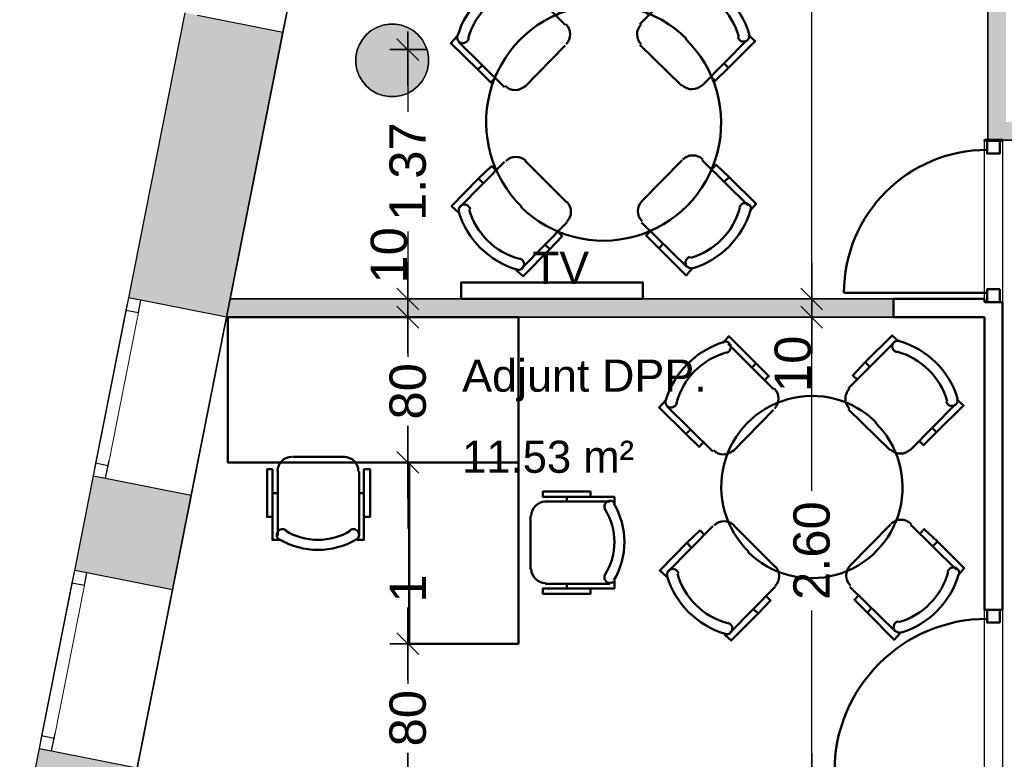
# Model space of a CAD drawing. Header units: metres. Extents: x -1 to 443, y -6 to 31.
# Tile 4 of 20: x 399.01 to 404.43, y 20.01 to 24.08. Entities that reach past the tile are written whole.
import ezdxf

# ---------------------------------------------------------------- set-up
doc = ezdxf.new("R2010")
doc.units = ezdxf.units.M
doc.header["$PDMODE"] = 65
doc.linetypes.add('CONTINUA', pattern=[0])
doc.linetypes.add('PUNKT', pattern=[6.35, 0, -6.35])
for name, color, linetype, lineweight in [('3D P3 MURS', 7, 'CONTINUA', 25), ('3D P3 MURS NOUS', 7, 'CONTINUA', 25), ('3D P3 PILAR', 7, 'CONTINUA', 25), ('P3 COTES', 7, 'CONTINUA', 25), ('P3 LOCAL', 7, 'CONTINUA', 25), ('P3 MOBLES', 7, 'CONTINUA', 25), ('P3 SUP.LLIURE', 7, 'CONTINUA', 25), ('P3 TEXT', 7, 'CONTINUA', 25)]:
    doc.layers.add(name, color=color, linetype=linetype, lineweight=lineweight)
doc.styles.add('ARIAL', font='arial.ttf')
doc.dimstyles.new('DIMSTYLE_3', dxfattribs={"dimtxt": 0.2, "dimasz": 0.2, "dimexe": 0, "dimexo": 1e-06, "dimgap": 0.1, "dimtad": 0, "dimrnd": 0.005, "dimzin": 4, "dimdsep": 46, "dimtxsty": 'ARIAL', "dimblk1": 'ALL_ML_STRICH', "dimblk2": 'ALL_ML_STRICH', "dimsah": 1, "dimcen": 0, "dimse1": 1, "dimse2": 1, "dimclrd": 2, "dimclre": 2, "dimclrt": 2, "dimadec": 0, "dimazin": 0, "dimtfac": 1, "dimtdec": 0, "dimtix": 1, "dimtmove": 2, "dimatfit": 3, "dimfxl": 0, "dimtzin": 0, "dimlwd": 0, "dimlwe": 35, "dimarcsym": 0})
doc.dimstyles.new('DIMSTYLE_6', dxfattribs={"dimtxt": 0.2, "dimasz": 0.2, "dimexe": 0, "dimexo": 1e-06, "dimgap": 0.1, "dimtad": 2, "dimdec": 0, "dimlfac": 100, "dimrnd": 0.5, "dimzin": 4, "dimdsep": 46, "dimtxsty": 'ARIAL', "dimblk1": 'ALL_ML_STRICH', "dimblk2": 'ALL_ML_STRICH', "dimsah": 1, "dimcen": 0, "dimse1": 1, "dimse2": 1, "dimclrd": 2, "dimclre": 2, "dimclrt": 2, "dimadec": 0, "dimazin": 0, "dimtfac": 1, "dimtdec": 0, "dimtix": 1, "dimtmove": 2, "dimatfit": 3, "dimfxl": 0, "dimtvp": 1.2, "dimtzin": 0, "dimlwd": 0, "dimlwe": 35, "dimarcsym": 0})
doc.dimstyles.new('DIMSTYLE_7', dxfattribs={"dimtxt": 0.2, "dimasz": 0.2, "dimexe": 0, "dimexo": 1e-06, "dimgap": 0.1, "dimtad": 0, "dimdec": 0, "dimlfac": 100, "dimrnd": 0.5, "dimzin": 4, "dimdsep": 46, "dimtxsty": 'ARIAL', "dimblk1": 'ALL_ML_STRICH', "dimblk2": 'ALL_ML_STRICH', "dimsah": 1, "dimcen": 0, "dimse1": 1, "dimse2": 1, "dimclrd": 2, "dimclre": 2, "dimclrt": 2, "dimadec": 0, "dimazin": 0, "dimtfac": 1, "dimtdec": 0, "dimtix": 1, "dimtmove": 2, "dimatfit": 3, "dimfxl": 0, "dimtzin": 0, "dimlwd": 0, "dimlwe": 35, "dimarcsym": 0})
doc.dimstyles.new('DIMSTYLE_8', dxfattribs={"dimtxt": 0.2, "dimasz": 0.2, "dimexe": 0, "dimexo": 1e-06, "dimgap": 0.1, "dimtad": 0, "dimlfac": 100, "dimrnd": 0.5, "dimzin": 4, "dimdsep": 46, "dimtxsty": 'ARIAL', "dimblk1": 'ALL_ML_STRICH', "dimblk2": 'ALL_ML_STRICH', "dimsah": 1, "dimcen": 0, "dimse1": 1, "dimse2": 1, "dimclrd": 2, "dimclre": 2, "dimclrt": 2, "dimadec": 0, "dimazin": 0, "dimtfac": 1, "dimtdec": 0, "dimtix": 1, "dimtmove": 2, "dimatfit": 3, "dimfxl": 0, "dimtzin": 0, "dimlwd": 0, "dimlwe": 35, "dimarcsym": 0})

# ---------------------------------------------------------------- blocks, each defined once
blk = doc.blocks.new('_CLOSEDFILLED')
at = {"color": 0, "linetype": 'ByBlock', "lineweight": -2}
blk.add_solid([(-1, 0), (0, 0), (-1, 0)], dxfattribs=at)
blk = doc.blocks.new('OBJETO_COMPLEJO_11')
at = {"layer": 'P3 MOBLES', "color": 202, "linetype": 'CONTINUA', "lineweight": 50, "transparency": 33554687}
for p, q in [((402.0101, 24.0551), (401.7604, 24.3048)), ((402.6705, 24.3091), (402.4208, 24.0593)), ((401.9128, 24.199), (401.8916, 24.1736)), ((402.5139, 24.2032), (402.5393, 24.1778)), ((401.9805, 24.127), (401.9636, 24.1059)), ((401.4217, 23.962), (401.6757, 23.7122)), ((402.7636, 23.7207), (403.0092, 23.9704)), ((401.7858, 23.7122), (402.0101, 23.9408)), ((402.4208, 23.945), (402.6493, 23.7207)), ((401.5276, 23.8096), (401.553, 23.8307)), ((402.9076, 23.818), (402.8822, 23.8434)), ((402.8314, 23.7503), (402.8144, 23.7672)), ((402.6536, 23.31), (402.4292, 23.0815)), ((403.0176, 23.0603), (402.7636, 23.31)), ((401.6757, 23.3016), (401.4302, 23.0518)), ((401.608, 23.2762), (401.6249, 23.255)), ((402.0186, 23.0772), (401.79, 23.3058)), ((401.5318, 23.2084), (401.5572, 23.1831)), ((402.9118, 23.2169), (402.8864, 23.1915)), ((401.7688, 22.7132), (402.0186, 22.9672)), ((402.4292, 22.9672), (402.679, 22.7216)), ((402.4588, 22.8994), (402.4758, 22.9164)), ((401.9255, 22.819), (401.9001, 22.8444)), ((402.5266, 22.8232), (402.5477, 22.8486))]:
    blk.add_line(p, q, dxfattribs=at)
for points in [[(401.7307, 24.3091), (401.7646, 24.3472), (401.9128, 24.199), (401.9847, 24.127), (401.9593, 24.1059)], [(402.7001, 24.3175), (402.662, 24.3514), (402.5139, 24.2032), (402.4461, 24.1313), (402.4715, 24.1059)], [(401.7497, 24.2557), (401.7538, 24.257), (401.7577, 24.2587), (401.7613, 24.2609), (401.7645, 24.2636), (401.7673, 24.2667), (401.7698, 24.2701), (401.7718, 24.2739), (401.7732, 24.2779), (401.7741, 24.2821), (401.7744, 24.2864), (401.7742, 24.2906), (401.7734, 24.2947), (401.7721, 24.2987), (401.7702, 24.3025), (401.7679, 24.306), (401.765, 24.3092), (401.7618, 24.3121), (401.7582, 24.3144), (401.7544, 24.3162), (401.7504, 24.3175), (401.7463, 24.3182), (401.7421, 24.3184), (401.7379, 24.3181), (401.7337, 24.3171)], [(402.7038, 24.3215), (402.6996, 24.3224), (402.6954, 24.3227), (402.6912, 24.3224), (402.6871, 24.3216), (402.6831, 24.3203), (402.6793, 24.3184), (402.6758, 24.316), (402.6726, 24.3132), (402.6697, 24.3099), (402.6674, 24.3063), (402.6656, 24.3025), (402.6644, 24.2985), (402.6636, 24.2944), (402.6635, 24.2902), (402.6638, 24.286), (402.6648, 24.2818), (402.6663, 24.2777), (402.6683, 24.274), (402.6708, 24.2706), (402.6737, 24.2676), (402.677, 24.2649), (402.6806, 24.2627), (402.6845, 24.261), (402.6886, 24.2599)], [(402.0143, 23.9481), (402.0243, 23.9604), (402.0314, 23.9741), (402.0356, 23.9886), (402.0369, 24.0036), (402.0354, 24.0185), (402.031, 24.033), (402.0237, 24.0466), (402.0136, 24.0588)], [(402.4278, 24.0581), (402.4178, 24.0457), (402.4108, 24.0321), (402.4065, 24.0175), (402.4052, 24.0025), (402.4067, 23.9876), (402.4111, 23.9731), (402.4184, 23.9595), (402.4285, 23.9473)], [(401.4133, 23.9916), (401.3794, 23.9535), (401.5276, 23.8096), (401.5995, 23.7376), (401.6249, 23.763)], [(401.4158, 23.9948), (401.4149, 23.9905), (401.4146, 23.9863), (401.4149, 23.9821), (401.4157, 23.978), (401.417, 23.974), (401.4189, 23.9702), (401.4212, 23.9667), (401.4241, 23.9635), (401.4274, 23.9607), (401.4309, 23.9584), (401.4348, 23.9566), (401.4388, 23.9553), (401.4429, 23.9546), (401.4471, 23.9544), (401.4513, 23.9548), (401.4555, 23.9557), (401.4596, 23.9572), (401.4633, 23.9593), (401.4667, 23.9617), (401.4697, 23.9646), (401.4724, 23.9679), (401.4746, 23.9715), (401.4763, 23.9754), (401.4774, 23.9796)], [(403.0176, 24.0001), (403.0557, 23.9662), (402.9076, 23.818), (402.8356, 23.7461), (402.8102, 23.7715)], [(402.9606, 23.9876), (402.9618, 23.9835), (402.9635, 23.9796), (402.9658, 23.976), (402.9684, 23.9728), (402.9715, 23.9699), (402.975, 23.9675), (402.9787, 23.9655), (402.9828, 23.9641), (402.987, 23.9632), (402.9912, 23.9628), (402.9954, 23.9631), (402.9995, 23.9639), (403.0035, 23.9652), (403.0073, 23.967), (403.0109, 23.9694), (403.0141, 23.9722), (403.0169, 23.9755), (403.0192, 23.9791), (403.021, 23.9829), (403.0223, 23.9869), (403.0231, 23.991), (403.0233, 23.9952), (403.0229, 23.9994), (403.022, 24.0036)], [(401.6792, 23.7187), (401.6916, 23.7088), (401.7052, 23.7017), (401.7198, 23.6975), (401.7348, 23.6961), (401.7497, 23.6977), (401.7642, 23.7021), (401.7778, 23.7093), (401.79, 23.7195)], [(402.6529, 23.7229), (402.6652, 23.713), (402.6789, 23.7059), (402.6935, 23.7017), (402.7084, 23.7004), (402.7234, 23.7019), (402.7379, 23.7063), (402.7514, 23.7136), (402.7636, 23.7237)], [(401.7935, 23.3053), (401.7811, 23.3152), (401.7675, 23.3223), (401.7529, 23.3265), (401.7379, 23.3278), (401.723, 23.3263), (401.7085, 23.3219), (401.6949, 23.3147), (401.6827, 23.3045)], [(402.7671, 23.3137), (402.7548, 23.3237), (402.7411, 23.3308), (402.7266, 23.335), (402.7116, 23.3363), (402.6967, 23.3348), (402.6822, 23.3304), (402.6686, 23.3231), (402.6564, 23.313)], [(401.4217, 23.0222), (401.3836, 23.0561), (401.5318, 23.2084), (401.6037, 23.2762), (401.6291, 23.255)], [(403.0261, 23.0307), (403.06, 23.0688), (402.9118, 23.2169), (402.8398, 23.2846), (402.8144, 23.2592)], [(401.4858, 23.0406), (401.4846, 23.0447), (401.4828, 23.0486), (401.4806, 23.0522), (401.4779, 23.0554), (401.4748, 23.0583), (401.4714, 23.0607), (401.4676, 23.0627), (401.4636, 23.0641), (401.4594, 23.0651), (401.4551, 23.0654), (401.4509, 23.0651), (401.4468, 23.0644), (401.4428, 23.063), (401.439, 23.0612), (401.4355, 23.0588), (401.4323, 23.056), (401.4295, 23.0527), (401.4271, 23.0492), (401.4253, 23.0454), (401.424, 23.0414), (401.4233, 23.0372), (401.4231, 23.033), (401.4234, 23.0288), (401.4244, 23.0246)], [(402.0186, 22.9702), (402.0285, 22.9825), (402.0356, 22.9962), (402.0398, 23.0107), (402.0411, 23.0257), (402.0396, 23.0406), (402.0352, 23.0551), (402.028, 23.0687), (402.0178, 23.0809)], [(402.432, 23.0844), (402.4221, 23.0721), (402.415, 23.0584), (402.4108, 23.0438), (402.4094, 23.0289), (402.411, 23.0139), (402.4154, 22.9994), (402.4226, 22.9859), (402.4328, 22.9736)], [(403.0306, 23.0335), (403.0314, 23.0377), (403.0318, 23.0419), (403.0315, 23.0461), (403.0307, 23.0502), (403.0293, 23.0542), (403.0275, 23.058), (403.0251, 23.0615), (403.0223, 23.0647), (403.019, 23.0675), (403.0154, 23.0699), (403.0116, 23.0716), (403.0076, 23.0729), (403.0035, 23.0737), (402.9993, 23.0738), (402.995, 23.0735), (402.9908, 23.0725), (402.9868, 23.071), (402.9831, 23.069), (402.9797, 23.0665), (402.9766, 23.0636), (402.974, 23.0603), (402.9718, 23.0567), (402.9701, 23.0528), (402.9689, 23.0487)], [(401.7392, 22.7047), (401.7773, 22.6708), (401.9255, 22.819), (401.9932, 22.891), (401.9678, 22.9164)], [(402.7086, 22.7132), (402.6747, 22.6751), (402.5266, 22.8232), (402.4546, 22.8952), (402.48, 22.9206)], [(401.7425, 22.7067), (401.7468, 22.7058), (401.751, 22.7055), (401.7552, 22.7058), (401.7593, 22.7066), (401.7633, 22.7079), (401.7671, 22.7098), (401.7706, 22.7122), (401.7738, 22.715), (401.7766, 22.7183), (401.7789, 22.7219), (401.7807, 22.7257), (401.782, 22.7297), (401.7827, 22.7338), (401.7829, 22.738), (401.7825, 22.7423), (401.7816, 22.7465), (401.78, 22.7505), (401.778, 22.7542), (401.7755, 22.7576), (401.7727, 22.7607), (401.7694, 22.7633), (401.7658, 22.7655), (401.7619, 22.7672), (401.7577, 22.7684)], [(402.6967, 22.7767), (402.6926, 22.7755), (402.6887, 22.7738), (402.6851, 22.7715), (402.6819, 22.7688), (402.679, 22.7658), (402.6766, 22.7623), (402.6746, 22.7586), (402.6731, 22.7545), (402.6722, 22.7503), (402.6719, 22.7461), (402.6722, 22.7419), (402.6729, 22.7377), (402.6743, 22.7338), (402.6761, 22.73), (402.6785, 22.7264), (402.6813, 22.7232), (402.6846, 22.7204), (402.6881, 22.7181), (402.6919, 22.7163), (402.6959, 22.715), (402.7001, 22.7142), (402.7043, 22.714), (402.7085, 22.7144), (402.7127, 22.7153)]]:
    blk.add_lwpolyline(points, dxfattribs=at)
for centre, radius, start, end in [((401.8738, 23.8593), 0.476, 107.2654, 163.5102), ((402.5684, 23.8635), 0.476, 17.2647, 73.5101), ((401.8569, 23.8763), 0.3956, 105.9892, 164.7898), ((402.5853, 23.8804), 0.3956, 15.9897, 74.7896), ((402.2219, 23.5183), 0.6478, 45.3114, 225.822), ((402.2202, 23.5142), 0.6478, 225.3114, 45.8221), ((401.861, 23.1478), 0.3956, 195.9892, 254.7895), ((402.5895, 23.1519), 0.3956, 285.9891, 344.7893), ((401.8779, 23.1647), 0.476, 197.2654, 253.5103), ((402.5726, 23.1689), 0.476, 287.2653, 343.51)]:
    blk.add_arc(centre, radius, start, end, dxfattribs=at)
blk = doc.blocks.new('OBJETO_COMPLEJO_13')
at = {"layer": 'P3 MOBLES', "color": 202, "linetype": 'CONTINUA', "lineweight": 50, "transparency": 33554687}
for p, q in [((403.1567, 22.0482), (402.9069, 22.298)), ((403.8171, 22.3022), (403.5673, 22.0524)), ((403.0593, 22.1921), (403.0382, 22.1667)), ((403.6605, 22.1964), (403.6859, 22.171)), ((403.1271, 22.1202), (403.1101, 22.099)), ((402.5683, 21.9551), (402.8223, 21.7053)), ((403.9102, 21.7138), (404.1557, 21.9635)), ((402.9323, 21.7053), (403.1567, 21.9339)), ((403.5673, 21.9381), (403.7959, 21.7138)), ((402.6741, 21.8027), (402.6995, 21.8239)), ((404.0541, 21.8112), (404.0287, 21.8366)), ((403.9779, 21.7434), (403.961, 21.7604)), ((403.8001, 21.3032), (403.5758, 21.0746)), ((404.1642, 21.0534), (403.9102, 21.3032)), ((402.8223, 21.2947), (402.5768, 21.0449)), ((402.7546, 21.2693), (402.7715, 21.2481)), ((403.1652, 21.0703), (402.9366, 21.2989)), ((402.6784, 21.2016), (402.7038, 21.1762)), ((404.0584, 21.21), (404.033, 21.1846)), ((402.9154, 20.7063), (403.1652, 20.9603)), ((403.5758, 20.9603), (403.8255, 20.7148)), ((403.6054, 20.8926), (403.6224, 20.9095)), ((403.072, 20.8121), (403.0466, 20.8375)), ((403.6732, 20.8164), (403.6943, 20.8418))]:
    blk.add_line(p, q, dxfattribs=at)
for points in [[(402.8773, 22.3022), (402.9112, 22.3403), (403.0593, 22.1921), (403.1313, 22.1202), (403.1059, 22.099)], [(403.8467, 22.3107), (403.8086, 22.3445), (403.6605, 22.1964), (403.5927, 22.1244), (403.6181, 22.099)], [(402.8963, 22.2488), (402.9004, 22.2501), (402.9043, 22.2518), (402.9078, 22.2541), (402.9111, 22.2567), (402.9139, 22.2598), (402.9164, 22.2632), (402.9183, 22.267), (402.9198, 22.2711), (402.9207, 22.2753), (402.921, 22.2795), (402.9208, 22.2837), (402.92, 22.2878), (402.9187, 22.2918), (402.9168, 22.2956), (402.9145, 22.2991), (402.9116, 22.3024), (402.9084, 22.3052), (402.9048, 22.3075), (402.901, 22.3093), (402.897, 22.3106), (402.8929, 22.3114), (402.8887, 22.3116), (402.8844, 22.3112), (402.8802, 22.3103)], [(403.8504, 22.3146), (403.8462, 22.3155), (403.842, 22.3158), (403.8377, 22.3156), (403.8336, 22.3147), (403.8297, 22.3134), (403.8259, 22.3115), (403.8223, 22.3092), (403.8191, 22.3063), (403.8163, 22.303), (403.814, 22.2995), (403.8122, 22.2957), (403.8109, 22.2917), (403.8102, 22.2875), (403.81, 22.2833), (403.8104, 22.2791), (403.8114, 22.2749), (403.8129, 22.2709), (403.8149, 22.2671), (403.8174, 22.2637), (403.8203, 22.2607), (403.8236, 22.2581), (403.8272, 22.2559), (403.8311, 22.2542), (403.8352, 22.253)], [(403.1609, 21.9412), (403.1709, 21.9535), (403.178, 21.9672), (403.1822, 21.9817), (403.1835, 21.9967), (403.182, 22.0117), (403.1776, 22.0261), (403.1703, 22.0397), (403.1602, 22.0519)], [(403.5744, 22.0512), (403.5644, 22.0388), (403.5573, 22.0252), (403.5531, 22.0106), (403.5518, 21.9957), (403.5533, 21.9807), (403.5577, 21.9662), (403.565, 21.9527), (403.5751, 21.9404)], [(402.5598, 21.9847), (402.526, 21.9466), (402.6741, 21.8027), (402.7461, 21.7307), (402.7715, 21.7561)], [(402.5624, 21.9879), (402.5615, 21.9837), (402.5612, 21.9794), (402.5614, 21.9752), (402.5622, 21.9711), (402.5636, 21.9671), (402.5655, 21.9634), (402.5678, 21.9598), (402.5707, 21.9566), (402.574, 21.9538), (402.5775, 21.9515), (402.5813, 21.9497), (402.5853, 21.9484), (402.5895, 21.9477), (402.5937, 21.9475), (402.5979, 21.9479), (402.6021, 21.9489), (402.6061, 21.9504), (402.6099, 21.9524), (402.6133, 21.9549), (402.6163, 21.9578), (402.6189, 21.961), (402.6211, 21.9646), (402.6228, 21.9685), (402.624, 21.9727)], [(404.1642, 21.9932), (404.2023, 21.9593), (404.0541, 21.8112), (403.9822, 21.7392), (403.9568, 21.7646)], [(404.1071, 21.9807), (404.1084, 21.9766), (404.1101, 21.9727), (404.1123, 21.9692), (404.115, 21.9659), (404.1181, 21.9631), (404.1215, 21.9606), (404.1253, 21.9587), (404.1293, 21.9572), (404.1336, 21.9563), (404.1378, 21.956), (404.142, 21.9562), (404.1461, 21.957), (404.1501, 21.9583), (404.1539, 21.9602), (404.1574, 21.9625), (404.1607, 21.9654), (404.1635, 21.9686), (404.1658, 21.9722), (404.1676, 21.976), (404.1689, 21.98), (404.1697, 21.9841), (404.1699, 21.9883), (404.1695, 21.9926), (404.1685, 21.9968)], [(402.8258, 21.7118), (402.8381, 21.7019), (402.8518, 21.6948), (402.8664, 21.6906), (402.8813, 21.6893), (402.8963, 21.6908), (402.9108, 21.6952), (402.9243, 21.7025), (402.9366, 21.7126)], [(403.7995, 21.7161), (403.8118, 21.7061), (403.8255, 21.699), (403.84, 21.6948), (403.855, 21.6935), (403.8699, 21.695), (403.8844, 21.6994), (403.898, 21.7067), (403.9102, 21.7168)], [(402.94, 21.2984), (402.9277, 21.3084), (402.914, 21.3154), (402.8995, 21.3196), (402.8845, 21.321), (402.8696, 21.3194), (402.8551, 21.315), (402.8415, 21.3078), (402.8293, 21.2977)], [(403.9137, 21.3069), (403.9014, 21.3168), (403.8877, 21.3239), (403.8732, 21.3281), (403.8582, 21.3294), (403.8432, 21.3279), (403.8288, 21.3235), (403.8152, 21.3162), (403.803, 21.3061)], [(402.5683, 21.0153), (402.5302, 21.0492), (402.6784, 21.2016), (402.7503, 21.2693), (402.7757, 21.2481)], [(404.1727, 21.0238), (404.2065, 21.0619), (404.0584, 21.21), (403.9864, 21.2778), (403.961, 21.2524)], [(402.6324, 21.0337), (402.6311, 21.0379), (402.6294, 21.0417), (402.6272, 21.0453), (402.6245, 21.0486), (402.6214, 21.0514), (402.618, 21.0538), (402.6142, 21.0558), (402.6102, 21.0573), (402.606, 21.0582), (402.6017, 21.0585), (402.5975, 21.0583), (402.5934, 21.0575), (402.5894, 21.0562), (402.5856, 21.0543), (402.5821, 21.052), (402.5789, 21.0491), (402.576, 21.0458), (402.5737, 21.0423), (402.5719, 21.0385), (402.5706, 21.0345), (402.5699, 21.0304), (402.5697, 21.0262), (402.57, 21.0219), (402.571, 21.0177)], [(403.1652, 20.9633), (403.1751, 20.9756), (403.1822, 20.9893), (403.1864, 21.0038), (403.1877, 21.0188), (403.1862, 21.0338), (403.1818, 21.0482), (403.1745, 21.0618), (403.1644, 21.074)], [(403.5786, 21.0775), (403.5686, 21.0652), (403.5616, 21.0515), (403.5574, 21.037), (403.556, 21.022), (403.5576, 21.0071), (403.562, 20.9926), (403.5692, 20.979), (403.5793, 20.9668)], [(404.1771, 21.0266), (404.178, 21.0308), (404.1783, 21.035), (404.1781, 21.0392), (404.1773, 21.0434), (404.1759, 21.0473), (404.1741, 21.0511), (404.1717, 21.0546), (404.1688, 21.0579), (404.1656, 21.0607), (404.162, 21.063), (404.1582, 21.0648), (404.1542, 21.066), (404.15, 21.0668), (404.1458, 21.067), (404.1416, 21.0666), (404.1374, 21.0656), (404.1334, 21.0641), (404.1296, 21.0621), (404.1262, 21.0596), (404.1232, 21.0567), (404.1206, 21.0534), (404.1184, 21.0498), (404.1167, 21.0459), (404.1155, 21.0418)], [(402.8858, 20.6978), (402.9239, 20.664), (403.072, 20.8121), (403.1398, 20.8841), (403.1144, 20.9095)], [(403.8552, 20.7063), (403.8213, 20.6682), (403.6732, 20.8164), (403.6012, 20.8883), (403.6266, 20.9137)], [(402.8891, 20.6999), (402.8933, 20.699), (402.8976, 20.6987), (402.9018, 20.6989), (402.9059, 20.6997), (402.9099, 20.7011), (402.9136, 20.7029), (402.9172, 20.7053), (402.9204, 20.7082), (402.9232, 20.7114), (402.9255, 20.715), (402.9273, 20.7188), (402.9286, 20.7228), (402.9293, 20.7269), (402.9295, 20.7312), (402.9291, 20.7354), (402.9281, 20.7396), (402.9266, 20.7436), (402.9246, 20.7474), (402.9221, 20.7508), (402.9192, 20.7538), (402.916, 20.7564), (402.9124, 20.7586), (402.9085, 20.7603), (402.9043, 20.7615)], [(403.8433, 20.7699), (403.8391, 20.7686), (403.8353, 20.7669), (403.8317, 20.7646), (403.8284, 20.762), (403.8256, 20.7589), (403.8232, 20.7555), (403.8212, 20.7517), (403.8197, 20.7476), (403.8188, 20.7434), (403.8185, 20.7392), (403.8187, 20.735), (403.8195, 20.7309), (403.8208, 20.7269), (403.8227, 20.7231), (403.825, 20.7196), (403.8279, 20.7163), (403.8311, 20.7135), (403.8347, 20.7112), (403.8385, 20.7094), (403.8425, 20.7081), (403.8466, 20.7073), (403.8508, 20.7071), (403.8551, 20.7075), (403.8593, 20.7084)]]:
    blk.add_lwpolyline(points, dxfattribs=at)
for centre, radius, start, end in [((403.0204, 21.8525), 0.476, 107.2654, 163.5102), ((403.715, 21.8566), 0.476, 17.2647, 73.5101), ((403.0034, 21.8694), 0.3956, 105.9892, 164.7898), ((403.7319, 21.8735), 0.3956, 15.9897, 74.7896), ((403.3685, 21.5114), 0.5, 45.3114, 225.822), ((403.3668, 21.5073), 0.5, 225.3114, 45.8221), ((403.0076, 21.1409), 0.3956, 195.9892, 254.7895), ((403.7361, 21.1451), 0.3956, 285.9891, 344.7893), ((403.0245, 21.1579), 0.476, 197.2654, 253.5103), ((403.7191, 21.162), 0.476, 287.2653, 343.51)]:
    blk.add_arc(centre, radius, start, end, dxfattribs=at)
blk = doc.blocks.new('ALL_ML_STRICH')
at = {"color": 0, "linetype": 'ByBlock', "lineweight": -2}
for p, q in [((-0.3, -0.3), (0.3, 0.3)), ((0, -0.5), (0, 0.5)), ((-1, 0), (0.5, 0))]:
    blk.add_line(p, q, dxfattribs=at)
blk = doc.blocks.new('*D66')
at = {"layer": 'DEFPOINTS', "color": 2, "linetype": 'CONTINUA', "lineweight": 35, "transparency": 33554687}
for p in [(407.2611, 22.4454), (403.3668, 19.8432), (403.4358, 19.8432)]:
    blk.add_point(p, dxfattribs=at)
at = {"layer": 'P3 COTES', "color": 2, "linetype": 'CONTINUA', "lineweight": -2, "transparency": 33554687}
for p, q in [((403.3668, 21.4891), (403.3668, 22.4454)), ((403.3668, 19.8432), (403.3668, 20.8291))]:
    blk.add_line(p, q, dxfattribs=at)
at = {"layer": 'P3 COTES', "color": 2, "linetype": 'CONTINUA', "lineweight": 35, "transparency": 33554687, "xscale": 0.2, "yscale": 0.2, "zscale": 0.2}
for p, rotation in [((403.3668, 22.4454), 90), ((403.3668, 19.8432), 270)]:
    blk.add_blockref('ALL_ML_STRICH', p, dxfattribs=dict(at, rotation=rotation))
at = {"layer": 'P3 COTES', "color": 2, "linetype": 'CONTINUA', "lineweight": 35, "transparency": 33554687, "insert": (403.3668, 21.1591), "char_height": 0.2, "width": 0.8, "attachment_point": 5, "rotation": 90, "style": 'ARIAL'}
blk.add_mtext('\\A1;{\\A1;{2.60\\H0.132000;\\S^ ;}}', dxfattribs=at)
blk = doc.blocks.new('*D67')
at = {"layer": 'DEFPOINTS', "color": 2, "linetype": 'CONTINUA', "lineweight": 35, "transparency": 33554687}
for p in [(403.5322, 22.5454), (403.3668, 22.4454), (407.2611, 22.4454)]:
    blk.add_point(p, dxfattribs=at)
at = {"layer": 'P3 COTES', "color": 2, "linetype": 'CONTINUA', "lineweight": -2, "transparency": 33554687}
blk.add_line((403.3668, 22.4454), (403.3668, 22.5454), dxfattribs=at)
at = {"layer": 'P3 COTES', "color": 2, "linetype": 'CONTINUA', "lineweight": 35, "transparency": 33554687, "xscale": 0.2, "yscale": 0.2, "zscale": 0.2}
for p, rotation in [((403.3668, 22.4454), 270), ((403.3668, 22.5454), 90)]:
    blk.add_blockref('ALL_ML_STRICH', p, dxfattribs=dict(at, rotation=rotation))
at = {"layer": 'P3 COTES', "color": 2, "linetype": 'CONTINUA', "lineweight": 35, "transparency": 33554687, "insert": (403.2634, 22.188), "char_height": 0.2, "width": 0.4, "attachment_point": 5, "rotation": 90, "style": 'ARIAL'}
blk.add_mtext('\\A1;{10}', dxfattribs=at)
blk = doc.blocks.new('*D68')
at = {"layer": 'DEFPOINTS', "color": 2, "linetype": 'CONTINUA', "lineweight": 35, "transparency": 33554687}
for p in [(404.5753, 28.0682), (403.3668, 22.5454), (403.5322, 22.5454)]:
    blk.add_point(p, dxfattribs=at)
at = {"layer": 'P3 COTES', "color": 2, "linetype": 'CONTINUA', "lineweight": -2, "transparency": 33554687}
for p, q in [((403.3668, 25.6523), (403.3668, 28.0682)), ((403.3668, 22.5454), (403.3668, 24.9923))]:
    blk.add_line(p, q, dxfattribs=at)
at = {"layer": 'P3 COTES', "color": 2, "linetype": 'CONTINUA', "lineweight": 35, "transparency": 33554687, "xscale": 0.2, "yscale": 0.2, "zscale": 0.2}
for p, rotation in [((403.3668, 28.0682), 90), ((403.3668, 22.5454), 270)]:
    blk.add_blockref('ALL_ML_STRICH', p, dxfattribs=dict(at, rotation=rotation))
at = {"layer": 'P3 COTES', "color": 2, "linetype": 'CONTINUA', "lineweight": 35, "transparency": 33554687, "insert": (403.3668, 25.3223), "char_height": 0.2, "width": 0.8, "attachment_point": 5, "rotation": 90, "style": 'ARIAL'}
blk.add_mtext('\\A1;{\\A1;{5.52\\H0.132000;\\S^ ;}}', dxfattribs=at)
blk = doc.blocks.new('*D73')
at = {"layer": 'DEFPOINTS', "color": 2, "linetype": 'CONTINUA', "lineweight": 35, "transparency": 33554687}
for p in [(399.7343, 23.9188), (401.1435, 23.9188), (401.2845, 22.5454)]:
    blk.add_point(p, dxfattribs=at)
at = {"layer": 'P3 COTES', "color": 2, "linetype": 'CONTINUA', "lineweight": -2, "transparency": 33554687}
for p, q in [((401.1435, 23.9188), (401.1435, 23.5766)), ((401.1435, 22.9166), (401.1435, 22.5454))]:
    blk.add_line(p, q, dxfattribs=at)
at = {"layer": 'P3 COTES', "color": 2, "linetype": 'CONTINUA', "lineweight": 35, "transparency": 33554687, "xscale": 0.2, "yscale": 0.2, "zscale": 0.2}
for p, rotation in [((401.1435, 23.9188), 90), ((401.1435, 22.5454), 270)]:
    blk.add_blockref('ALL_ML_STRICH', p, dxfattribs=dict(at, rotation=rotation))
at = {"layer": 'P3 COTES', "color": 2, "linetype": 'CONTINUA', "lineweight": 35, "transparency": 33554687, "insert": (401.1435, 23.2466), "char_height": 0.2, "width": 0.8, "attachment_point": 5, "rotation": 90, "style": 'ARIAL'}
blk.add_mtext('\\A1;{\\A1;{1.37\\H0.132000;\\S^ ;}}', dxfattribs=at)
blk = doc.blocks.new('*D74')
at = {"layer": 'DEFPOINTS', "color": 2, "linetype": 'CONTINUA', "lineweight": 35, "transparency": 33554687}
for p in [(401.1435, 22.5454), (401.2845, 22.5454), (401.2848, 22.4454)]:
    blk.add_point(p, dxfattribs=at)
at = {"layer": 'P3 COTES', "color": 2, "linetype": 'CONTINUA', "lineweight": -2, "transparency": 33554687}
blk.add_line((401.1435, 22.5454), (401.1435, 22.4454), dxfattribs=at)
at = {"layer": 'P3 COTES', "color": 2, "linetype": 'CONTINUA', "lineweight": 35, "transparency": 33554687, "xscale": 0.2, "yscale": 0.2, "zscale": 0.2}
for p, rotation in [((401.1435, 22.5454), 90), ((401.1435, 22.4454), 270)]:
    blk.add_blockref('ALL_ML_STRICH', p, dxfattribs=dict(at, rotation=rotation))
at = {"layer": 'P3 COTES', "color": 2, "linetype": 'CONTINUA', "lineweight": 35, "transparency": 33554687, "insert": (401.0401, 22.7854), "char_height": 0.2, "width": 0.4, "attachment_point": 5, "rotation": 90, "style": 'ARIAL'}
blk.add_mtext('\\A1;{10}', dxfattribs=at)
blk = doc.blocks.new('*D75')
at = {"layer": 'DEFPOINTS', "color": 2, "linetype": 'CONTINUA', "lineweight": 35, "transparency": 33554687}
for p in [(401.1435, 22.4454), (401.2848, 22.4454), (401.0416, 21.6454)]:
    blk.add_point(p, dxfattribs=at)
at = {"layer": 'P3 COTES', "color": 2, "linetype": 'CONTINUA', "lineweight": -2, "transparency": 33554687}
for p, q in [((401.1435, 22.4454), (401.1435, 22.2267)), ((401.1435, 21.8467), (401.1435, 21.6454))]:
    blk.add_line(p, q, dxfattribs=at)
at = {"layer": 'P3 COTES', "color": 2, "linetype": 'CONTINUA', "lineweight": 35, "transparency": 33554687, "xscale": 0.2, "yscale": 0.2, "zscale": 0.2}
for p, rotation in [((401.1435, 22.4454), 90), ((401.1435, 21.6454), 270)]:
    blk.add_blockref('ALL_ML_STRICH', p, dxfattribs=dict(at, rotation=rotation))
at = {"layer": 'P3 COTES', "color": 2, "linetype": 'CONTINUA', "lineweight": 35, "transparency": 33554687, "insert": (401.1435, 22.0367), "char_height": 0.2, "width": 0.4, "attachment_point": 5, "rotation": 90, "style": 'ARIAL'}
blk.add_mtext('\\A1;{80}', dxfattribs=at)
blk = doc.blocks.new('*D76')
at = {"layer": 'DEFPOINTS', "color": 2, "linetype": 'CONTINUA', "lineweight": 35, "transparency": 33554687}
for p in [(401.0416, 21.6454), (401.1435, 21.6454), (401.544, 20.6463)]:
    blk.add_point(p, dxfattribs=at)
at = {"layer": 'P3 COTES', "color": 2, "linetype": 'CONTINUA', "lineweight": -2, "transparency": 33554687}
for p, q in [((401.1435, 21.6454), (401.1435, 21.2806)), ((401.1435, 20.6206), (401.1435, 20.6463))]:
    blk.add_line(p, q, dxfattribs=at)
at = {"layer": 'P3 COTES', "color": 2, "linetype": 'CONTINUA', "lineweight": 35, "transparency": 33554687, "xscale": 0.2, "yscale": 0.2, "zscale": 0.2}
for p, rotation in [((401.1435, 21.6454), 90), ((401.1435, 20.6463), 270)]:
    blk.add_blockref('ALL_ML_STRICH', p, dxfattribs=dict(at, rotation=rotation))
at = {"layer": 'P3 COTES', "color": 2, "linetype": 'CONTINUA', "lineweight": 35, "transparency": 33554687, "insert": (401.1435, 20.9506), "char_height": 0.2, "width": 0.8, "attachment_point": 5, "rotation": 90, "style": 'ARIAL'}
blk.add_mtext('\\A1;{\\A1;{1\\H0.132000;\\S^ ;}}', dxfattribs=at)
blk = doc.blocks.new('*D77')
at = {"layer": 'DEFPOINTS', "color": 2, "linetype": 'CONTINUA', "lineweight": 35, "transparency": 33554687}
for p in [(401.1435, 20.6463), (401.544, 20.6463), (401.2325, 19.8432)]:
    blk.add_point(p, dxfattribs=at)
at = {"layer": 'P3 COTES', "color": 2, "linetype": 'CONTINUA', "lineweight": -2, "transparency": 33554687}
for p, q in [((401.1435, 20.6463), (401.1435, 20.4261)), ((401.1435, 20.0461), (401.1435, 19.8432))]:
    blk.add_line(p, q, dxfattribs=at)
at = {"layer": 'P3 COTES', "color": 2, "linetype": 'CONTINUA', "lineweight": 35, "transparency": 33554687, "xscale": 0.2, "yscale": 0.2, "zscale": 0.2}
for p, rotation in [((401.1435, 20.6463), 90), ((401.1435, 19.8432), 270)]:
    blk.add_blockref('ALL_ML_STRICH', p, dxfattribs=dict(at, rotation=rotation))
at = {"layer": 'P3 COTES', "color": 2, "linetype": 'CONTINUA', "lineweight": 35, "transparency": 33554687, "insert": (401.1435, 20.2361), "char_height": 0.2, "width": 0.4, "attachment_point": 5, "rotation": 90, "style": 'ARIAL'}
blk.add_mtext('\\A1;{80}', dxfattribs=at)

msp = doc.modelspace()

# ---------------------------------------------------------------- hatches: boundary and pattern name
at = {"layer": '3D P3 MURS', "linetype": 'CONTINUA', "lineweight": 18, "true_color": 0xa0a0a0, "transparency": 33554687}
for points in [[(404.43698, 23.51946), (404.43698, 28.06825), (404.33698, 28.06825), (404.33698, 23.42169), (404.34105, 23.42169), (404.34105, 23.51946)], [(399.60519, 22.55233), (400.1447, 22.44543), (400.45566, 24.01493), (399.91615, 24.12182)], [(404.34105, 23.41946), (406.17698, 23.41946), (406.17698, 23.51946), (404.34105, 23.51946)], [(399.84716, 20.94368), (399.95035, 21.4645), (399.41084, 21.57139), (399.30765, 21.05057)], [(399.00641, 19.53012), (399.54592, 19.42323), (399.65282, 19.96274), (399.1133, 20.06964)]]:
    msp.add_hatch(color=253, dxfattribs=at).paths.add_polyline_path(points)
at = {"layer": '3D P3 MURS NOUS', "linetype": 'CONTINUA', "lineweight": 18, "true_color": 0x006e00, "transparency": 33554687}
msp.add_hatch(color=96, dxfattribs=at).paths.add_polyline_path([(400.1447, 22.44543), (403.81698, 22.44543), (403.81698, 22.54543), (400.16451, 22.54543)])
at = {"layer": '3D P3 PILAR', "linetype": 'CONTINUA', "lineweight": 18, "transparency": 33554687}
msp.add_hatch(color=9, dxfattribs=at).paths.add_polyline_path([(401.07446, 24.05921), (401.03951, 24.05921), (401.00509, 24.05314), (400.97225, 24.04118), (400.94198, 24.02371), (400.9152, 24.00124), (400.89274, 23.97447), (400.87526, 23.9442), (400.86331, 23.91136), (400.85724, 23.87694), (400.85724, 23.84198), (400.86331, 23.80756), (400.87526, 23.77472), (400.89274, 23.74445), (400.9152, 23.71768), (400.94198, 23.69521), (400.97225, 23.67774), (401.00509, 23.66578), (401.03951, 23.65971), (401.07446, 23.65971), (401.10888, 23.66578), (401.14172, 23.67774), (401.17199, 23.69521), (401.19877, 23.71768), (401.22123, 23.74445), (401.23871, 23.77472), (401.25066, 23.80756), (401.25673, 23.84198), (401.25673, 23.87694), (401.25066, 23.91136), (401.23871, 23.9442), (401.22123, 23.97447), (401.19877, 24.00124), (401.17199, 24.02371), (401.14172, 24.04118), (401.10888, 24.05314)])

# ---------------------------------------------------------------- linework, layer by layer
at = {"layer": '3D P3 MURS', "color": 7, "linetype": 'CONTINUA', "lineweight": 25, "transparency": 33554687}
for p, q in [((404.33698, 28.06825), (404.33698, 23.42169)), ((400.45566, 24.01493), (400.65001, 24.99586)), ((399.91615, 24.12182), (399.60519, 22.55233)), ((399.98481, 24.10821), (400.45566, 24.01493)), ((400.1447, 22.44543), (400.45566, 24.01493)), ((404.33698, 23.42169), (404.34105, 23.42169)), ((404.34105, 23.42169), (404.34105, 23.41946)), ((404.34105, 23.41946), (406.17698, 23.41946)), ((399.60519, 22.55233), (399.41084, 21.57139)), ((399.67385, 22.53872), (399.60519, 22.55233)), ((400.1447, 22.44543), (399.67385, 22.53872)), ((399.95035, 21.4645), (400.1447, 22.44543)), ((399.41084, 21.57139), (399.30765, 21.05057)), ((399.41084, 21.57139), (399.47951, 21.55779)), ((399.47951, 21.55779), (399.95035, 21.4645)), ((399.84716, 20.94368), (399.95035, 21.4645)), ((399.30765, 21.05057), (399.1133, 20.06964)), ((399.37632, 21.03696), (399.30765, 21.05057)), ((399.84716, 20.94368), (399.37632, 21.03696)), ((399.65282, 19.96274), (399.84716, 20.94368)), ((399.1133, 20.06964), (399.00641, 19.53012)), ((399.1133, 20.06964), (399.18197, 20.05603)), ((399.18197, 20.05603), (399.65282, 19.96274))]:
    msp.add_line(p, q, dxfattribs=at)
at = {"layer": '3D P3 MURS', "color": 7, "linetype": 'PUNKT', "lineweight": 25, "transparency": 33554687}
for p, q in [((399.60519, 22.55233), (399.41084, 21.57139)), ((399.67385, 22.53872), (399.60519, 22.55233)), ((399.47951, 21.55779), (399.67385, 22.53872)), ((399.41084, 21.57139), (399.47951, 21.55779)), ((399.30765, 21.05057), (399.1133, 20.06964)), ((399.18197, 20.05603), (399.37632, 21.03696)), ((399.37632, 21.03696), (399.30765, 21.05057)), ((399.1133, 20.06964), (399.18197, 20.05603))]:
    msp.add_line(p, q, dxfattribs=at)
at = {"layer": '3D P3 MURS', "color": 7, "linetype": 'CONTINUA', "lineweight": 25, "transparency": 33554687}
for points in [[(399.60519, 22.55233), (399.59158, 22.48366), (399.66025, 22.47006), (399.67385, 22.53872), (399.60519, 22.55233)], [(399.42444, 21.64006), (399.41084, 21.57139), (399.47951, 21.55779), (399.49311, 21.62645), (399.42444, 21.64006)], [(399.30765, 21.05057), (399.29405, 20.9819), (399.36271, 20.9683), (399.37632, 21.03696), (399.30765, 21.05057)], [(399.12691, 20.1383), (399.1133, 20.06964), (399.18197, 20.05603), (399.19557, 20.1247), (399.12691, 20.1383)]]:
    msp.add_lwpolyline(points, close=True, dxfattribs=at)
at = {"layer": '3D P3 MURS', "color": 40, "linetype": 'CONTINUA', "lineweight": 18, "transparency": 33554687}
for points in [[(399.59158, 22.48366), (399.42444, 21.64006), (399.49311, 21.62645), (399.66025, 22.47006), (399.59158, 22.48366)], [(399.29405, 20.9819), (399.12691, 20.1383), (399.19557, 20.1247), (399.36271, 20.9683), (399.29405, 20.9819)]]:
    msp.add_lwpolyline(points, close=True, dxfattribs=at)
at = {"layer": '3D P3 MURS NOUS', "color": 4, "linetype": 'CONTINUA', "lineweight": 50, "transparency": 33554687}
for p, q in [((404.31698, 23.42169), (404.31698, 23.41645)), ((404.41698, 23.42169), (404.31698, 23.42169)), ((404.41698, 23.41645), (404.31698, 23.41645)), ((404.41698, 23.41645), (404.41698, 23.42169)), ((404.33198, 22.57844), (403.54397, 22.57844)), ((404.31698, 22.54543), (403.81698, 22.54543)), ((403.81698, 22.54543), (403.81698, 22.44543)), ((404.31698, 22.52844), (404.31698, 22.54543)), ((404.31698, 22.52844), (404.41698, 22.52844)), ((404.41698, 20.8332), (404.41698, 22.52844)), ((403.81698, 22.44543), (404.31698, 22.44543)), ((404.31698, 22.44543), (404.31698, 20.8332)), ((404.41698, 20.8332), (404.31698, 20.8332))]:
    msp.add_line(p, q, dxfattribs=at)
at = {"layer": '3D P3 MURS NOUS', "color": 7, "linetype": 'CONTINUA', "lineweight": 25, "transparency": 33554687}
for p, q in [((400.16451, 22.54543), (400.1447, 22.44543)), ((403.81698, 22.54543), (400.16451, 22.54543)), ((403.81698, 22.44543), (403.81698, 22.54543)), ((400.1447, 22.44543), (403.81698, 22.44543))]:
    msp.add_line(p, q, dxfattribs=at)
at = {"layer": '3D P3 MURS NOUS', "color": 4, "linetype": 'CONTINUA', "lineweight": 50, "transparency": 33554687}
for points in [[(404.40198, 23.41645), (404.40198, 23.34645), (404.33198, 23.34645), (404.33198, 23.41645), (404.40198, 23.41645)], [(404.40198, 22.59844), (404.40198, 22.52844), (404.33198, 22.52844), (404.33198, 22.59844), (404.40198, 22.59844)], [(404.40198, 20.8332), (404.40198, 20.7632), (404.33198, 20.7632), (404.33198, 20.8332), (404.40198, 20.8332)]]:
    msp.add_lwpolyline(points, close=True, dxfattribs=at)
for centre, radius in [((404.33198, 22.57844), 0.78801), ((404.33198, 19.9432), 0.84)]:
    msp.add_arc(centre, radius, 90, 180, dxfattribs=at)
at = {"layer": '3D P3 PILAR', "color": 7, "linetype": 'CONTINUA', "lineweight": 25, "transparency": 33554687}
for p, q in [((400.94198, 24.02371), (400.9152, 24.00124)), ((400.97225, 24.04118), (400.94198, 24.02371)), ((401.00509, 24.05314), (400.97225, 24.04118)), ((401.03951, 24.05921), (401.00509, 24.05314)), ((401.07446, 24.05921), (401.03951, 24.05921)), ((401.10888, 24.05314), (401.07446, 24.05921)), ((401.14172, 24.04118), (401.10888, 24.05314)), ((401.17199, 24.02371), (401.14172, 24.04118)), ((401.19877, 24.00124), (401.17199, 24.02371)), ((400.89274, 23.97447), (400.87526, 23.9442)), ((400.9152, 24.00124), (400.89274, 23.97447)), ((401.22123, 23.97447), (401.19877, 24.00124)), ((401.23871, 23.9442), (401.22123, 23.97447)), ((400.86331, 23.91136), (400.85724, 23.87694)), ((400.87526, 23.9442), (400.86331, 23.91136)), ((401.25066, 23.91136), (401.23871, 23.9442)), ((401.25673, 23.87694), (401.25066, 23.91136)), ((400.85724, 23.87694), (400.85724, 23.84198)), ((401.25673, 23.84198), (401.25673, 23.87694)), ((400.85724, 23.84198), (400.86331, 23.80756)), ((400.86331, 23.80756), (400.87526, 23.77472)), ((401.23871, 23.77472), (401.25066, 23.80756)), ((401.25066, 23.80756), (401.25673, 23.84198)), ((400.87526, 23.77472), (400.89274, 23.74445)), ((400.89274, 23.74445), (400.9152, 23.71768)), ((401.19877, 23.71768), (401.22123, 23.74445)), ((401.22123, 23.74445), (401.23871, 23.77472)), ((400.9152, 23.71768), (400.94198, 23.69521)), ((400.94198, 23.69521), (400.97225, 23.67774)), ((401.14172, 23.67774), (401.17199, 23.69521)), ((401.17199, 23.69521), (401.19877, 23.71768)), ((400.97225, 23.67774), (401.00509, 23.66578)), ((401.00509, 23.66578), (401.03951, 23.65971)), ((401.03951, 23.65971), (401.07446, 23.65971)), ((401.07446, 23.65971), (401.10888, 23.66578)), ((401.10888, 23.66578), (401.14172, 23.67774))]:
    msp.add_line(p, q, dxfattribs=at)
at = {"layer": 'P3 LOCAL', "color": 7, "linetype": 'CONTINUA', "lineweight": 25, "transparency": 33554687}
for p, q in [((401.26071, 28.07825), (400.35749, 23.51946)), ((404.33662, 23.51946), (404.33662, 28.07825)), ((400.9152, 24.00124), (400.94198, 24.02371)), ((400.94198, 24.02371), (400.97225, 24.04118)), ((400.97225, 24.04118), (401.00509, 24.05314)), ((401.00509, 24.05314), (401.03951, 24.05921)), ((401.03951, 24.05921), (401.07446, 24.05921)), ((401.07446, 24.05921), (401.10888, 24.05314)), ((401.10888, 24.05314), (401.14172, 24.04118)), ((401.14172, 24.04118), (401.17199, 24.02371)), ((401.17199, 24.02371), (401.19877, 24.00124)), ((400.87526, 23.9442), (400.89274, 23.97447)), ((400.89274, 23.97447), (400.9152, 24.00124)), ((401.19877, 24.00124), (401.22123, 23.97447)), ((401.22123, 23.97447), (401.23871, 23.9442)), ((400.85724, 23.87694), (400.86331, 23.91136)), ((400.86331, 23.91136), (400.87526, 23.9442)), ((401.23871, 23.9442), (401.25066, 23.91136)), ((401.25066, 23.91136), (401.25673, 23.87694)), ((400.85724, 23.84198), (400.85724, 23.87694)), ((401.25673, 23.87694), (401.25673, 23.84198)), ((400.86331, 23.80756), (400.85724, 23.84198)), ((400.87526, 23.77472), (400.86331, 23.80756)), ((401.25066, 23.80756), (401.23871, 23.77472)), ((401.25673, 23.84198), (401.25066, 23.80756)), ((400.89274, 23.74445), (400.87526, 23.77472)), ((400.9152, 23.71768), (400.89274, 23.74445)), ((401.22123, 23.74445), (401.19877, 23.71768)), ((401.23871, 23.77472), (401.22123, 23.74445)), ((400.94198, 23.69521), (400.9152, 23.71768)), ((400.97225, 23.67774), (400.94198, 23.69521)), ((401.17199, 23.69521), (401.14172, 23.67774)), ((401.19877, 23.71768), (401.17199, 23.69521)), ((401.00509, 23.66578), (400.97225, 23.67774)), ((401.03951, 23.65971), (401.00509, 23.66578)), ((401.07446, 23.65971), (401.03951, 23.65971)), ((401.10888, 23.66578), (401.07446, 23.65971)), ((401.14172, 23.67774), (401.10888, 23.66578)), ((400.35749, 23.51946), (400.16451, 22.54543)), ((404.33698, 23.51946), (404.33662, 23.51946)), ((404.33698, 23.42169), (404.33698, 23.51946)), ((404.31698, 22.54543), (404.31698, 23.42169)), ((404.31698, 23.42169), (404.33698, 23.42169)), ((407.50698, 23.41946), (404.41698, 23.41946)), ((404.41698, 23.41946), (404.41698, 17.26624)), ((400.16451, 22.54543), (404.31698, 22.54543)), ((400.1447, 22.44543), (399.62913, 19.8432)), ((404.31698, 22.44543), (400.1447, 22.44543)), ((404.31698, 19.8432), (404.31698, 22.44543))]:
    msp.add_line(p, q, dxfattribs=at)
at = {"layer": 'P3 MOBLES', "color": 202, "linetype": 'CONTINUA', "lineweight": 50, "transparency": 33554687}
for p, q in [((400.79559, 21.67508), (400.50773, 21.67508)), ((400.4273, 21.59465), (400.4273, 21.24329)), ((400.87602, 21.24329), (400.87602, 21.59465)), ((400.39767, 21.47612), (400.4273, 21.47612)), ((400.90142, 21.47612), (400.87602, 21.47612)), ((402.25466, 21.42914), (401.89907, 21.42914)), ((402.0176, 21.45454), (402.0176, 21.42914)), ((401.81864, 21.34871), (401.81864, 21.05662)), ((401.89907, 20.97619), (402.25466, 20.97619)), ((402.0176, 20.95079), (402.0176, 20.97619))]:
    msp.add_line(p, q, dxfattribs=at)
for points in [[(401.4363, 22.54543), (402.4363, 22.54543), (402.4363, 22.63644), (401.4363, 22.63644), (401.4363, 22.54543)], [(401.75228, 21.64537), (400.15215, 21.64537), (400.15215, 22.44543), (401.75228, 22.44543), (401.75228, 21.64537)], [(401.15117, 20.64634), (401.75228, 20.64634), (401.75228, 21.64537), (401.15117, 21.64537), (401.15117, 20.64634)]]:
    msp.add_lwpolyline(points, close=True, dxfattribs=at)
for points in [[(400.42603, 21.59713), (400.42762, 21.61292), (400.43218, 21.62762), (400.4394, 21.64092), (400.44896, 21.65251), (400.46055, 21.66207), (400.47386, 21.66929), (400.48856, 21.67386), (400.50434, 21.67545)], [(400.79221, 21.67545), (400.80799, 21.67386), (400.82269, 21.66929), (400.83599, 21.66207), (400.84758, 21.65251), (400.85715, 21.64092), (400.86437, 21.62762), (400.86893, 21.61292), (400.87052, 21.59713)], [(400.39767, 21.34489), (400.36804, 21.34489), (400.36804, 21.60735), (400.39767, 21.60735), (400.39767, 21.21789), (400.44, 21.21789)], [(400.90142, 21.34489), (400.93528, 21.34489), (400.93528, 21.60735), (400.90142, 21.60735), (400.90142, 21.21789), (400.86332, 21.21789)], [(402.14883, 21.45454), (402.14883, 21.48417), (401.88637, 21.48417), (401.88637, 21.45454), (402.28006, 21.45454), (402.28006, 21.41644)], [(401.82287, 21.35083), (401.82446, 21.36661), (401.82903, 21.38131), (401.83625, 21.39461), (401.84581, 21.4062), (401.8574, 21.41576), (401.8707, 21.42298), (401.8854, 21.42755), (401.90119, 21.42914)], [(402.23005, 21.38449), (402.22715, 21.39018), (402.22549, 21.39615), (402.22503, 21.40223), (402.22572, 21.40825), (402.22754, 21.41402), (402.23045, 21.41938), (402.2344, 21.42416), (402.23937, 21.42818), (402.24503, 21.43113), (402.25099, 21.43285), (402.25706, 21.43337), (402.26308, 21.43274), (402.26887, 21.43098), (402.27427, 21.42813), (402.27908, 21.42422), (402.28315, 21.4193)], [(400.43587, 21.21939), (400.43094, 21.22346), (400.42704, 21.22827), (400.42419, 21.23366), (400.42243, 21.23946), (400.42179, 21.24548), (400.42232, 21.25155), (400.42404, 21.25751), (400.42699, 21.26317), (400.43101, 21.26814), (400.43578, 21.27209), (400.44114, 21.275), (400.44692, 21.27682), (400.45293, 21.27751), (400.45901, 21.27705), (400.46498, 21.27539), (400.47068, 21.27249)], [(400.82587, 21.27249), (400.83156, 21.27539), (400.83754, 21.27705), (400.84362, 21.27751), (400.84963, 21.27682), (400.85541, 21.275), (400.86077, 21.27209), (400.86554, 21.26814), (400.86956, 21.26317), (400.87251, 21.25751), (400.87423, 21.25155), (400.87476, 21.24548), (400.87412, 21.23946), (400.87236, 21.23366), (400.86951, 21.22827), (400.86561, 21.22346), (400.86068, 21.21939)], [(401.90119, 20.98042), (401.8854, 20.98201), (401.8707, 20.98658), (401.8574, 20.9938), (401.84581, 21.00336), (401.83625, 21.01495), (401.82903, 21.02825), (401.82446, 21.04295), (401.82287, 21.05874)], [(402.14883, 20.95079), (402.14883, 20.92116), (401.88637, 20.92116), (401.88637, 20.95079), (402.28006, 20.95079), (402.28006, 20.99312)], [(402.28315, 20.9945), (402.27908, 20.98957), (402.27427, 20.98567), (402.26887, 20.98282), (402.26308, 20.98106), (402.25706, 20.98042), (402.25099, 20.98095), (402.24503, 20.98267), (402.23937, 20.98562), (402.2344, 20.98964), (402.23045, 20.99441), (402.22754, 20.99977), (402.22572, 21.00555), (402.22503, 21.01156), (402.22549, 21.01764), (402.22715, 21.02362), (402.23005, 21.02931)]]:
    msp.add_lwpolyline(points, dxfattribs=at)
for centre, radius, start, end in [((401.9184, 21.20698), 0.41668, 329.55517, 30.42588), ((401.93957, 21.20698), 0.34049, 328.23536, 31.74183), ((400.64835, 21.55875), 0.34049, 238.23492, 301.74186), ((400.64835, 21.57991), 0.41668, 239.55448, 300.42635)]:
    msp.add_arc(centre, radius, start, end, dxfattribs=at)
at = {"layer": 'P3 SUP.LLIURE', "color": 7, "linetype": 'CONTINUA', "lineweight": 25, "transparency": 33554687}
for p, q in [((407.50698, 23.41946), (404.41698, 23.41946)), ((404.41698, 23.41946), (404.41698, 17.26624))]:
    msp.add_line(p, q, dxfattribs=at)

# ---------------------------------------------------------------- block references
at = {"layer": '3D P3 PILAR', "color": 7, "linetype": 'CONTINUA', "lineweight": 25, "transparency": 33554687, "xscale": 0.0002666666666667, "yscale": 0.0002666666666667, "zscale": 0.0002666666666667}
msp.add_blockref('_CLOSEDFILLED', (401.05698, 23.85946), dxfattribs=at)
at = {"layer": 'P3 MOBLES', "color": 202, "linetype": 'CONTINUA', "lineweight": 50, "transparency": 33554687}
for name in ['OBJETO_COMPLEJO_11', 'OBJETO_COMPLEJO_13']:
    msp.add_blockref(name, (0, 0), dxfattribs=at)

# ---------------------------------------------------------------- texts
at = {"layer": 'P3 LOCAL', "color": 7, "linetype": 'CONTINUA', "lineweight": 25, "transparency": 33554687, "char_height": 0.177, "attachment_point": 7, "style": 'ARIAL'}
for s, insert, width in [('\\W1.00;Adjunt DPP.', (401.44213, 21.98129), 1.4396987), ('\\W0.97;11.53 m²', (401.44213, 21.58529), 1.0656032)]:
    msp.add_mtext(s, dxfattribs=dict(at, insert=insert, width=width))
at = {"layer": 'P3 TEXT', "color": 7, "linetype": 'CONTINUA', "lineweight": 25, "transparency": 33554687, "insert": (401.82805, 22.62864), "char_height": 0.177, "width": 0.4033239, "attachment_point": 7, "style": 'ARIAL'}
msp.add_mtext('\\W0.99;TV', dxfattribs=at)

# ---------------------------------------------------------------- dimensions: what is measured, and where the dimension line sits
at = {"layer": 'P3 COTES', "color": 2, "linetype": 'CONTINUA', "lineweight": 35, "transparency": 33554687}
for base, p1, p2, angle, dimstyle, picture, middle in [((403.36681, 28.06825), (403.53218, 22.54543), (404.57527, 28.06825), 90, 'DIMSTYLE_3', '*D68', (403.36681, 25.32231)), ((401.14351, 22.54543), (399.73426, 23.91883), (401.28451, 22.54543), 270, 'DIMSTYLE_3', '*D73', (401.14351, 23.24658)), ((401.14351, 22.44543), (401.28451, 22.54543), (401.2848, 22.44543), 270, 'DIMSTYLE_6', '*D74', (401.0401, 22.78543)), ((403.36681, 22.54543), (407.2611, 22.44543), (403.53218, 22.54543), 90, 'DIMSTYLE_6', '*D67', (403.2634, 22.18803)), ((401.14351, 21.64537), (401.2848, 22.44543), (401.04157, 21.64537), 270, 'DIMSTYLE_7', '*D75', (401.14351, 22.0367)), ((403.36681, 22.44543), (403.43576, 19.8432), (407.2611, 22.44543), 90, 'DIMSTYLE_3', '*D66', (403.36681, 21.15911)), ((401.14351, 20.64634), (401.04157, 21.64537), (401.544, 20.64634), 270, 'DIMSTYLE_8', '*D76', (401.14351, 20.95064)), ((401.14351, 19.8432), (401.544, 20.64634), (401.23253, 19.8432), 270, 'DIMSTYLE_7', '*D77', (401.14351, 20.23607))]:
    dim = msp.add_linear_dim(base=base, p1=p1, p2=p2, angle=angle, dimstyle=dimstyle, override={"dimpost": '<>', "dimclrd": 2, "dimclre": 2, "dimclrt": 2, "dimlwd": 0, "dimlwe": 35}, dxfattribs=at)
    dim.commit()
    dim.dimension.update_dxf_attribs({"geometry": picture, "text_midpoint": middle, "dimtype": 160})

doc.saveas('drawing.dxf')
